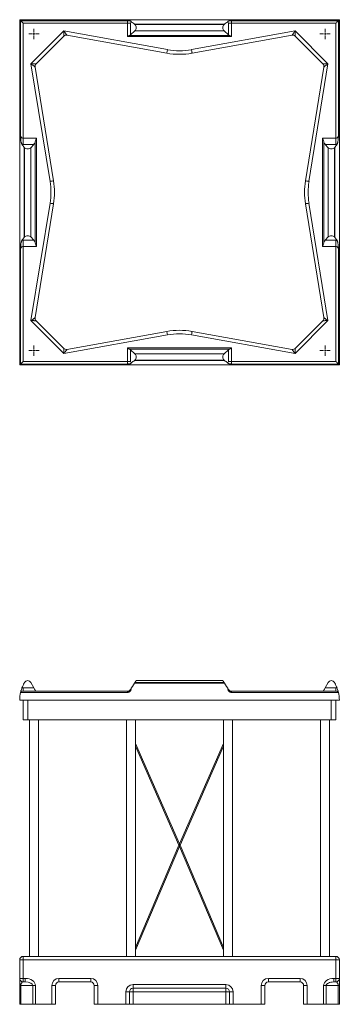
# Model space of a CAD drawing. Header units: inches. Extents: x 68 to 276, y 26 to 181.
# Tile 1 of 3: x 68 to 112, y 26 to 163. Entities that reach past the tile are written whole.
import ezdxf

# ---------------------------------------------------------------- set-up
doc = ezdxf.new("R2010")
doc.units = ezdxf.units.IN
doc.header["$MEASUREMENT"] = 0

# ---------------------------------------------------------------- blocks, each defined once
blk = doc.blocks.new('SW_CENTERMARKSYMBOL_0')
at = {"color": 0, "linetype": 'Continuous', "lineweight": 0}
for p, q in [((-0.2, 0), (-0.72, 0)), ((0, 0), (-0.1, 0)), ((0, 0.2), (0, 0.72)), ((0, 0), (0, 0.1)), ((0, 0), (0, -0.1)), ((0, 0), (0.1, 0)), ((0.2, 0), (0.72, 0)), ((0, -0.2), (0, -0.72))]:
    blk.add_line(p, q, dxfattribs=at)
blk = doc.blocks.new('SW_CENTERMARKSYMBOL_1')
at = {"color": 0, "linetype": 'Continuous', "lineweight": 0}
for p, q in [((-0.2, 0), (-0.72, 0)), ((0, 0), (-0.1, 0)), ((0, 0.2), (0, 0.72)), ((0, 0), (0, 0.1)), ((0, 0), (0, -0.1)), ((0, 0), (0.1, 0)), ((0.2, 0), (0.72, 0)), ((0, -0.2), (0, -0.72))]:
    blk.add_line(p, q, dxfattribs=at)
blk = doc.blocks.new('SW_CENTERMARKSYMBOL_2')
at = {"color": 0, "linetype": 'Continuous', "lineweight": 0}
for p, q in [((-0.2, 0), (-0.72, 0)), ((0, 0), (-0.1, 0)), ((0, 0.2), (0, 0.72)), ((0, 0), (0, 0.1)), ((0, 0), (0, -0.1)), ((0, 0), (0.1, 0)), ((0.2, 0), (0.72, 0)), ((0, -0.2), (0, -0.72))]:
    blk.add_line(p, q, dxfattribs=at)
blk = doc.blocks.new('SW_CENTERMARKSYMBOL_3')
at = {"color": 0, "linetype": 'Continuous', "lineweight": 0}
for p, q in [((-0.2, 0), (-0.72, 0)), ((0, 0), (-0.1, 0)), ((0, 0.2), (0, 0.72)), ((0, 0), (0, 0.1)), ((0, 0), (0, -0.1)), ((0, 0), (0.1, 0)), ((0.2, 0), (0.72, 0)), ((0, -0.2), (0, -0.72))]:
    blk.add_line(p, q, dxfattribs=at)

msp = doc.modelspace()

# ---------------------------------------------------------------- linework, layer by layer
at = {"color": 7, "linetype": 'Continuous', "lineweight": 15}
for p, q in [((112.33, 163.27), (67.58, 163.27)), ((67.58, 163.27), (67.58, 115.02)), ((82.68, 163.13), (67.71, 163.13)), ((67.71, 163.13), (67.71, 147)), ((68.08, 162.77), (68.08, 146.7)), ((82.68, 162.77), (68.08, 162.77)), ((82.68, 162.77), (82.68, 163.13)), ((83.1, 162.77), (82.68, 162.77)), ((82.68, 160.9), (82.68, 162.77)), ((83.1, 162.77), (83.1, 161.15)), ((83.72, 162.58), (83.67, 162.63)), ((96.24, 162.63), (83.67, 162.63)), ((83.72, 162.58), (96.19, 162.58)), ((96.19, 162.58), (96.24, 162.63)), ((96.81, 162.77), (96.81, 161.15)), ((96.81, 162.77), (97.23, 162.77)), ((97.23, 163.13), (112.19, 163.13)), ((97.23, 162.77), (97.23, 163.13)), ((97.23, 160.9), (97.23, 162.77)), ((97.23, 162.77), (111.83, 162.77)), ((111.83, 162.77), (111.83, 146.7)), ((112.19, 163.13), (112.19, 147)), ((112.33, 163.27), (112.33, 115.02)), ((69.16, 157.08), (73.77, 161.69)), ((73.77, 161.69), (88.27, 159.08)), ((88.18, 158.59), (74.2, 161.1)), ((82.98, 161.08), (96.93, 161.08)), ((83.1, 161.15), (83.72, 161.71)), ((96.19, 161.71), (83.72, 161.71)), ((106.13, 161.69), (91.63, 159.08)), ((91.72, 158.59), (105.71, 161.1)), ((96.81, 161.15), (96.19, 161.71)), ((110.74, 157.08), (106.13, 161.69)), ((73.76, 160.96), (69.88, 157.09)), ((97.23, 160.9), (82.68, 160.9)), ((106.15, 160.96), (110.03, 157.09)), ((71.83, 140.66), (69.16, 157.08)), ((108.08, 140.66), (110.74, 157.08)), ((69.74, 156.65), (72.32, 140.74)), ((110.17, 156.65), (107.59, 140.74)), ((68.08, 145.85), (68.08, 146.7)), ((68.08, 146.7), (69.95, 146.7)), ((69.77, 132.03), (69.77, 146.26)), ((69.95, 146.7), (69.95, 131.59)), ((111.83, 146.7), (109.96, 146.7)), ((109.96, 146.7), (109.96, 131.59)), ((110.14, 132.03), (110.14, 146.26)), ((111.83, 145.85), (111.83, 146.7)), ((69.56, 145.85), (68.08, 145.85)), ((68.22, 145.43), (68.27, 145.38)), ((68.22, 145.43), (68.22, 132.86)), ((68.27, 132.91), (68.27, 145.38)), ((69.14, 145.38), (69.56, 145.85)), ((69.14, 145.38), (69.14, 132.91)), ((110.77, 145.38), (110.34, 145.85)), ((110.34, 145.85), (111.83, 145.85)), ((110.77, 145.38), (110.77, 132.91)), ((111.69, 145.43), (111.64, 145.38)), ((111.64, 132.91), (111.64, 145.38)), ((111.69, 145.43), (111.69, 132.86)), ((71.83, 137.62), (69.16, 121.21)), ((108.08, 137.62), (110.74, 121.21)), ((69.74, 121.64), (72.32, 137.54)), ((110.17, 121.64), (107.59, 137.54)), ((69.56, 132.44), (68.08, 132.44)), ((68.08, 132.44), (68.08, 131.59)), ((68.22, 132.86), (68.27, 132.91)), ((69.14, 132.91), (69.56, 132.44)), ((110.77, 132.91), (110.34, 132.44)), ((110.34, 132.44), (111.83, 132.44)), ((111.69, 132.86), (111.64, 132.91)), ((111.83, 132.44), (111.83, 131.59)), ((67.71, 115.15), (67.71, 131.29)), ((68.08, 131.59), (69.95, 131.59)), ((68.08, 115.52), (68.08, 131.59)), ((111.83, 131.59), (109.96, 131.59)), ((111.83, 115.52), (111.83, 131.59)), ((112.19, 115.15), (112.19, 131.29)), ((69.16, 121.21), (73.77, 116.6)), ((73.76, 117.33), (69.88, 121.2)), ((110.74, 121.21), (106.13, 116.6)), ((106.15, 117.33), (110.03, 121.2)), ((73.77, 116.6), (88.27, 119.21)), ((88.18, 119.7), (74.2, 117.19)), ((106.13, 116.6), (91.63, 119.21)), ((91.72, 119.7), (105.71, 117.19)), ((82.68, 117.39), (82.68, 115.52)), ((97.23, 117.39), (82.68, 117.39)), ((82.98, 117.21), (96.93, 117.21)), ((83.1, 115.52), (83.1, 117.14)), ((83.1, 117.14), (83.72, 116.58)), ((96.81, 117.14), (96.19, 116.58)), ((96.81, 115.52), (96.81, 117.14)), ((97.23, 117.39), (97.23, 115.52)), ((83.72, 115.71), (83.67, 115.66)), ((96.24, 115.66), (83.67, 115.66)), ((96.19, 116.58), (83.72, 116.58)), ((83.72, 115.71), (96.19, 115.71)), ((96.19, 115.71), (96.24, 115.66)), ((112.33, 115.02), (67.58, 115.02)), ((82.68, 115.15), (67.71, 115.15)), ((82.68, 115.52), (68.08, 115.52)), ((82.68, 115.52), (82.68, 115.15)), ((83.1, 115.52), (82.68, 115.52)), ((96.81, 115.52), (97.23, 115.52)), ((97.23, 115.52), (97.23, 115.15)), ((97.23, 115.52), (111.83, 115.52)), ((97.23, 115.15), (112.19, 115.15)), ((68.22, 70.56), (68.27, 70.64)), ((69.14, 70.64), (69.56, 69.89)), ((83.72, 70.64), (83.67, 70.56)), ((96.24, 70.56), (83.67, 70.56)), ((83.72, 70.64), (96.19, 70.64)), ((96.03, 70.9), (83.88, 70.9)), ((96.19, 70.64), (96.24, 70.56)), ((110.77, 70.64), (110.34, 69.89)), ((111.69, 70.56), (111.64, 70.64)), ((82.68, 69.26), (67.71, 69.26)), ((68.08, 69.89), (68.08, 69.42)), ((69.56, 69.89), (68.08, 69.89)), ((82.68, 69.42), (68.08, 69.42)), ((82.68, 69.42), (82.68, 69.26)), ((97.23, 69.42), (97.23, 69.26)), ((97.23, 69.42), (111.83, 69.42)), ((97.23, 69.26), (112.19, 69.26)), ((110.34, 69.89), (111.83, 69.89)), ((111.83, 69.89), (111.83, 69.42)), ((112.33, 68.17), (67.58, 68.17)), ((68.08, 68.17), (68.08, 65.42)), ((68.7, 65.42), (68.7, 68.17)), ((111.2, 65.42), (111.2, 68.17)), ((111.83, 68.17), (111.83, 65.42)), ((68.08, 65.42), (68.7, 65.42)), ((111.2, 65.42), (68.7, 65.42)), ((68.95, 65.42), (68.95, 32.37)), ((70.2, 32.37), (70.2, 65.42)), ((82.54, 65.42), (82.54, 32.37)), ((83.79, 62.1), (83.79, 65.42)), ((96.12, 65.42), (96.12, 62.1)), ((97.37, 32.37), (97.37, 65.42)), ((109.7, 65.42), (109.7, 32.37)), ((110.95, 32.37), (110.95, 65.42)), ((111.83, 65.42), (111.2, 65.42)), ((89.95, 48.11), (83.79, 62.1)), ((96.12, 62.1), (89.95, 48.11)), ((83.79, 33.63), (83.79, 61.73)), ((83.79, 61.73), (89.87, 47.93)), ((90.03, 47.93), (96.12, 61.73)), ((96.12, 61.73), (96.12, 33.63)), ((89.87, 47.93), (83.79, 33.63)), ((83.79, 33.24), (89.95, 47.74)), ((89.95, 48.11), (89.95, 47.93)), ((89.95, 47.93), (89.95, 47.74)), ((89.95, 47.74), (96.12, 33.24)), ((96.12, 33.63), (90.03, 47.93)), ((83.79, 32.37), (83.79, 33.24)), ((96.12, 33.24), (96.12, 32.37)), ((67.58, 31.87), (67.58, 29.29)), ((68.08, 31.87), (67.58, 31.87)), ((68.08, 31.87), (68.08, 32.37)), ((111.83, 32.37), (68.08, 32.37)), ((68.08, 31.87), (111.83, 31.87)), ((68.08, 29.29), (68.08, 31.87)), ((111.83, 31.87), (111.83, 32.37)), ((111.83, 29.29), (111.83, 31.87)), ((111.83, 31.87), (112.33, 31.87)), ((112.33, 31.87), (112.33, 29.29)), ((68.08, 29.29), (67.58, 29.29)), ((67.58, 28.29), (67.58, 29.29)), ((68.37, 29.29), (68.08, 29.29)), ((68.08, 29.29), (68.08, 28.79)), ((68.37, 29.29), (68.37, 28.79)), ((77.52, 29.29), (73.08, 29.29)), ((73.08, 29.29), (73.08, 28.79)), ((77.52, 29.29), (77.52, 28.79)), ((102.39, 29.29), (106.83, 29.29)), ((102.39, 29.29), (102.39, 28.79)), ((106.83, 29.29), (106.83, 28.79)), ((111.54, 29.29), (111.83, 29.29)), ((111.54, 29.29), (111.54, 28.79)), ((111.83, 29.29), (112.33, 29.29)), ((111.83, 29.29), (111.83, 28.79)), ((112.33, 28.29), (112.33, 29.29)), ((67.72, 28.29), (67.58, 28.29)), ((67.58, 28.29), (67.58, 25.67)), ((67.72, 28.29), (69.43, 28.29)), ((67.72, 25.67), (67.72, 28.29)), ((68.08, 28.79), (68.37, 28.79)), ((69.43, 28.29), (69.43, 25.67)), ((69.79, 28.29), (69.43, 28.29)), ((69.79, 25.67), (69.79, 28.29)), ((72.08, 28.29), (72.08, 25.67)), ((72.58, 28.29), (72.08, 28.29)), ((72.58, 25.67), (72.58, 28.29)), ((73.08, 28.79), (77.52, 28.79)), ((78.02, 28.29), (78.02, 25.67)), ((78.52, 28.29), (78.02, 28.29)), ((78.52, 25.67), (78.52, 28.29)), ((96.45, 28.42), (83.45, 28.42)), ((83.45, 28.42), (83.45, 27.92)), ((83.45, 27.92), (96.45, 27.92)), ((83.45, 27.92), (83.45, 27.42)), ((96.45, 28.42), (96.45, 27.92)), ((96.45, 27.92), (96.45, 27.42)), ((101.39, 25.67), (101.39, 28.29)), ((101.39, 28.29), (101.89, 28.29)), ((101.89, 28.29), (101.89, 25.67)), ((106.83, 28.79), (102.39, 28.79)), ((107.33, 25.67), (107.33, 28.29)), ((107.33, 28.29), (107.83, 28.29)), ((107.83, 28.29), (107.83, 25.67)), ((110.12, 25.67), (110.12, 28.29)), ((110.12, 28.29), (110.47, 28.29)), ((110.47, 28.29), (110.47, 25.67)), ((112.18, 28.29), (110.47, 28.29)), ((111.83, 28.79), (111.54, 28.79)), ((112.18, 25.67), (112.18, 28.29)), ((112.18, 28.29), (112.33, 28.29)), ((112.33, 28.29), (112.33, 25.67)), ((82.45, 27.42), (82.45, 25.67)), ((82.45, 27.42), (82.95, 27.42)), ((82.95, 25.67), (82.95, 27.42)), ((83.45, 27.42), (82.95, 27.42)), ((83.45, 25.67), (83.45, 27.42)), ((83.45, 27.42), (96.45, 27.42)), ((96.45, 25.67), (96.45, 27.42)), ((96.45, 27.42), (96.95, 27.42)), ((96.95, 25.67), (96.95, 27.42)), ((97.45, 27.42), (96.95, 27.42)), ((97.45, 27.42), (97.45, 25.67)), ((67.58, 25.67), (67.72, 25.67)), ((69.43, 25.67), (67.72, 25.67)), ((69.43, 25.67), (69.79, 25.67)), ((72.08, 25.67), (69.79, 25.67)), ((72.08, 25.67), (72.58, 25.67)), ((78.02, 25.67), (78.52, 25.67)), ((82.45, 25.67), (78.52, 25.67)), ((82.45, 25.67), (82.95, 25.67)), ((82.95, 25.67), (83.45, 25.67)), ((96.45, 25.67), (83.45, 25.67)), ((96.95, 25.67), (96.45, 25.67)), ((97.45, 25.67), (96.95, 25.67)), ((97.45, 25.67), (101.39, 25.67)), ((101.89, 25.67), (101.39, 25.67)), ((107.83, 25.67), (107.33, 25.67)), ((107.83, 25.67), (110.12, 25.67)), ((110.47, 25.67), (110.12, 25.67)), ((110.47, 25.67), (112.18, 25.67)), ((112.33, 25.67), (112.18, 25.67))]:
    msp.add_line(p, q, dxfattribs=at)
at = {"color": 7, "linetype": 'Continuous', "lineweight": 15, "flags": 128}
for points in [[(67.71, 163.13), (67.66, 163.19), (67.62, 163.23), (67.59, 163.26), (67.58, 163.27)], [(68.08, 162.77), (68, 162.85), (67.92, 162.93), (67.84, 163.01), (67.77, 163.07), (67.71, 163.13)], [(111.83, 162.77), (111.91, 162.85), (111.99, 162.93), (112.06, 163.01), (112.13, 163.07), (112.19, 163.13)], [(112.19, 163.13), (112.25, 163.19), (112.29, 163.23), (112.32, 163.26), (112.33, 163.27)], [(73.76, 160.96), (73.76, 160.97), (73.76, 160.99), (73.76, 161.03), (73.76, 161.08), (73.76, 161.14), (73.76, 161.21), (73.76, 161.29), (73.77, 161.39), (73.77, 161.48), (73.77, 161.58), (73.77, 161.69)], [(73.77, 161.69), (73.83, 161.6), (73.89, 161.52), (73.95, 161.44), (74, 161.37), (74.05, 161.3), (74.1, 161.24), (74.13, 161.19), (74.16, 161.15), (74.18, 161.13), (74.19, 161.11), (74.2, 161.1)], [(106.13, 161.69), (106.07, 161.6), (106.01, 161.52), (105.96, 161.44), (105.9, 161.37), (105.85, 161.3), (105.81, 161.24), (105.77, 161.19), (105.75, 161.15), (105.72, 161.13), (105.71, 161.11), (105.71, 161.1)], [(106.15, 160.96), (106.15, 160.97), (106.15, 160.99), (106.15, 161.03), (106.15, 161.08), (106.15, 161.14), (106.14, 161.21), (106.14, 161.29), (106.14, 161.39), (106.14, 161.48), (106.14, 161.58), (106.13, 161.69)], [(88.18, 158.59), (88.18, 158.59), (88.19, 158.62), (88.2, 158.65), (88.2, 158.7), (88.22, 158.76), (88.23, 158.83), (88.24, 158.91), (88.26, 158.99), (88.27, 159.08)], [(91.63, 159.08), (91.65, 158.99), (91.66, 158.91), (91.68, 158.83), (91.69, 158.76), (91.7, 158.7), (91.71, 158.65), (91.72, 158.62), (91.72, 158.59), (91.72, 158.59)], [(69.16, 157.08), (69.27, 157.08), (69.37, 157.08), (69.46, 157.08), (69.55, 157.08), (69.63, 157.08), (69.71, 157.08), (69.77, 157.08), (69.82, 157.09), (69.85, 157.09), (69.87, 157.09), (69.88, 157.09)], [(69.74, 156.65), (69.73, 156.66), (69.72, 156.67), (69.69, 156.69), (69.65, 156.72), (69.6, 156.76), (69.54, 156.8), (69.48, 156.85), (69.4, 156.9), (69.33, 156.96), (69.25, 157.02), (69.16, 157.08)], [(110.74, 157.08), (110.64, 157.08), (110.54, 157.08), (110.44, 157.08), (110.35, 157.08), (110.27, 157.08), (110.2, 157.08), (110.14, 157.08), (110.09, 157.09), (110.05, 157.09), (110.03, 157.09), (110.03, 157.09)], [(110.17, 156.65), (110.17, 156.66), (110.19, 156.67), (110.22, 156.69), (110.26, 156.72), (110.31, 156.76), (110.36, 156.8), (110.43, 156.85), (110.5, 156.9), (110.58, 156.96), (110.66, 157.02), (110.74, 157.08)], [(71.83, 140.66), (71.91, 140.68), (71.99, 140.69), (72.07, 140.7), (72.14, 140.72), (72.2, 140.73), (72.25, 140.73), (72.29, 140.74), (72.31, 140.74), (72.32, 140.74)], [(107.59, 140.74), (107.59, 140.74), (107.62, 140.74), (107.65, 140.73), (107.7, 140.73), (107.76, 140.72), (107.83, 140.7), (107.91, 140.69), (108, 140.68), (108.08, 140.66)], [(72.32, 137.54), (72.31, 137.55), (72.29, 137.55), (72.25, 137.55), (72.2, 137.56), (72.14, 137.57), (72.07, 137.58), (71.99, 137.6), (71.91, 137.61), (71.83, 137.62)], [(108.08, 137.62), (108, 137.61), (107.91, 137.6), (107.83, 137.58), (107.76, 137.57), (107.7, 137.56), (107.65, 137.55), (107.62, 137.55), (107.59, 137.55), (107.59, 137.54)], [(69.74, 121.64), (69.73, 121.63), (69.72, 121.62), (69.69, 121.6), (69.65, 121.57), (69.6, 121.53), (69.54, 121.49), (69.48, 121.44), (69.4, 121.39), (69.33, 121.33), (69.25, 121.27), (69.16, 121.21)], [(69.16, 121.21), (69.27, 121.21), (69.37, 121.21), (69.46, 121.21), (69.55, 121.21), (69.63, 121.2), (69.71, 121.2), (69.77, 121.2), (69.82, 121.2), (69.85, 121.2), (69.87, 121.2), (69.88, 121.2)], [(110.74, 121.21), (110.64, 121.21), (110.54, 121.21), (110.44, 121.21), (110.35, 121.21), (110.27, 121.2), (110.2, 121.2), (110.14, 121.2), (110.09, 121.2), (110.05, 121.2), (110.03, 121.2), (110.03, 121.2)], [(110.17, 121.64), (110.17, 121.63), (110.19, 121.62), (110.22, 121.6), (110.26, 121.57), (110.31, 121.53), (110.36, 121.49), (110.43, 121.44), (110.5, 121.39), (110.58, 121.33), (110.66, 121.27), (110.74, 121.21)], [(88.27, 119.21), (88.26, 119.29), (88.24, 119.38), (88.23, 119.45), (88.22, 119.52), (88.2, 119.59), (88.2, 119.63), (88.19, 119.67), (88.18, 119.69), (88.18, 119.7)], [(91.72, 119.7), (91.72, 119.69), (91.72, 119.67), (91.71, 119.63), (91.7, 119.59), (91.69, 119.52), (91.68, 119.45), (91.66, 119.38), (91.65, 119.29), (91.63, 119.21)], [(73.76, 117.33), (73.76, 117.32), (73.76, 117.3), (73.76, 117.26), (73.76, 117.21), (73.76, 117.15), (73.76, 117.08), (73.76, 116.99), (73.77, 116.9), (73.77, 116.81), (73.77, 116.7), (73.77, 116.6)], [(73.77, 116.6), (73.83, 116.69), (73.89, 116.77), (73.95, 116.84), (74, 116.92), (74.05, 116.98), (74.1, 117.04), (74.13, 117.09), (74.16, 117.13), (74.18, 117.16), (74.19, 117.18), (74.2, 117.19)], [(106.13, 116.6), (106.07, 116.69), (106.01, 116.77), (105.96, 116.84), (105.9, 116.92), (105.85, 116.98), (105.81, 117.04), (105.77, 117.09), (105.75, 117.13), (105.72, 117.16), (105.71, 117.18), (105.71, 117.19)], [(106.15, 117.33), (106.15, 117.32), (106.15, 117.3), (106.15, 117.26), (106.15, 117.21), (106.15, 117.15), (106.14, 117.08), (106.14, 116.99), (106.14, 116.9), (106.14, 116.81), (106.14, 116.7), (106.13, 116.6)], [(67.71, 115.15), (67.66, 115.1), (67.62, 115.06), (67.59, 115.03), (67.58, 115.02)], [(68.08, 115.52), (68, 115.44), (67.92, 115.36), (67.84, 115.28), (67.77, 115.21), (67.71, 115.15)], [(111.83, 115.52), (111.91, 115.44), (111.99, 115.36), (112.06, 115.28), (112.13, 115.21), (112.19, 115.15)], [(112.19, 115.15), (112.25, 115.1), (112.29, 115.06), (112.32, 115.03), (112.33, 115.02)], [(83.67, 70.56), (83.52, 70.32), (83.36, 70.08), (83.21, 69.83)], [(83.88, 70.9), (83.88, 70.9), (83.87, 70.88), (83.85, 70.86), (83.83, 70.82), (83.8, 70.77), (83.76, 70.71), (83.72, 70.64)], [(96.03, 70.9), (96.03, 70.9), (96.04, 70.88), (96.05, 70.86), (96.08, 70.82), (96.11, 70.77), (96.15, 70.71), (96.19, 70.64)], [(96.24, 70.56), (96.39, 70.32), (96.54, 70.08), (96.7, 69.83)], [(69.77, 69.52), (69.74, 69.58), (69.7, 69.64), (69.66, 69.71), (69.61, 69.8), (69.56, 69.89)], [(110.14, 69.52), (110.17, 69.58), (110.2, 69.64), (110.24, 69.71), (110.29, 69.8), (110.34, 69.89)], [(89.87, 47.93), (89.87, 47.93), (89.88, 47.93), (89.88, 47.93), (89.89, 47.93), (89.9, 47.93), (89.91, 47.93), (89.93, 47.93), (89.94, 47.93), (89.95, 47.93)], [(90.03, 47.93), (90.03, 47.93), (90.03, 47.93), (90.02, 47.93), (90.02, 47.93), (90.01, 47.93), (89.99, 47.93), (89.98, 47.93), (89.97, 47.93), (89.95, 47.93)]]:
    msp.add_lwpolyline(points, dxfattribs=at)
at = {"color": 7, "linetype": 'Continuous', "lineweight": 15}
for centre, radius, start, end in [((74.11, 160.61), 0.5, 79.8075, 135), ((105.8, 160.61), 0.5, 45, 100.1925), ((89.95, 168.43), 10, 259.8075, 280.1925), ((89.95, 168.43), 9.5, 259.8075, 280.1925), ((70.23, 156.73), 0.5, 135, 189.2063), ((109.67, 156.73), 0.5, 350.7937, 45), ((62.45, 139.14), 9.5, 350.7937, 9.2063), ((62.45, 139.14), 10, 350.7937, 9.2063), ((117.46, 139.14), 10, 170.7937, 189.2063), ((117.46, 139.14), 9.5, 170.7937, 189.2063), ((70.23, 121.56), 0.5, 170.7937, 225), ((109.67, 121.56), 0.5, 315, 9.2063), ((89.95, 109.86), 10, 79.8075, 100.1925), ((89.95, 109.86), 9.5, 79.8075, 100.1925), ((74.11, 117.68), 0.5, 225, 280.1925), ((105.8, 117.68), 0.5, 259.8075, 315), ((72.58, 68.11), 5, 150.6422, 159.2682), ((68.7, 70.4), 0.5, 29.3578, 150.6422), ((111.2, 70.4), 0.5, 29.3578, 150.6422), ((107.33, 68.11), 5, 20.7318, 29.3578), ((72.58, 68.11), 5, 166.6916, 179.3078), ((68.08, 68.92), 0.5, 90, 137.0697), ((68.08, 68.39), 1.5, 90, 96.7614), ((82.68, 69.92), 0.5, 270, 327.9946), ((97.23, 69.92), 0.5, 212.0054, 270), ((111.83, 68.39), 1.5, 83.2386, 90), ((111.83, 68.92), 0.5, 42.9303, 90), ((107.33, 68.11), 5, 0.6922, 13.3084), ((68.08, 31.87), 0.5, 90, 180), ((111.83, 31.87), 0.5, 0, 90), ((68.08, 29.29), 0.5, 180, 270), ((73.08, 28.29), 1, 90, 180), ((77.52, 28.29), 1, 0, 90), ((102.39, 28.29), 1, 90, 180), ((106.83, 28.29), 1, 0, 90), ((111.83, 29.29), 0.5, 270, 0), ((73.08, 28.29), 0.5, 90, 180), ((77.52, 28.29), 0.5, 0, 90), ((83.45, 27.42), 1, 90, 180), ((83.45, 27.42), 0.5, 90, 180), ((96.45, 27.42), 1, 0, 90), ((96.45, 27.42), 0.5, 0, 90), ((102.39, 28.29), 0.5, 90, 180), ((106.83, 28.29), 0.5, 0, 90)]:
    msp.add_arc(centre, radius, start, end, dxfattribs=at)
for centre, major_axis, ratio, start_param, end_param in [((82.13, 158.27), (0, 5), 0.625, 5.770796, 5.932383), ((83.57, 162.14), (0, 0.5), 0.625, 3.653982, 5.770796), ((96.34, 162.14), (0, 0.5), 0.625, 0.512389, 2.629203), ((97.77, 158.27), (0, 5), 0.625, 0.350803, 0.512389), ((82.68, 161.3), (0.5, 0), 0.5625, 5.362355, 5.724586), ((97.23, 161.3), (0.5, 0), 0.5625, 3.700192, 4.062423), ((68.08, 147.64), (0, 0.938), 0.533333, 2.320071, 3.141593), ((72.58, 146.96), (5, 0), 0.625, 3.503431, 3.653982), ((68.08, 146.79), (1.5, 0), 0.625, 4.59438, 4.712389), ((69.27, 146.7), (0, 1), 0.5625, 3.700192, 4.256914), ((110.64, 146.7), (0, 1), 0.5625, 2.026271, 2.582993), ((107.33, 146.96), (5, 0), 0.625, 5.770796, 5.921347), ((111.83, 147.64), (0, 0.938), 0.533333, 3.141593, 3.963114), ((111.83, 146.79), (1.5, 0), 0.625, 4.712389, 4.830398), ((68.7, 145.53), (0.5, 0), 0.625, 3.653982, 5.770796), ((111.2, 145.53), (0.5, 0), 0.625, 3.653982, 5.770796), ((72.58, 131.32), (5, 0), 0.625, 2.629203, 2.779754), ((68.08, 131.5), (1.5, 0), 0.625, 1.570796, 1.688805), ((68.7, 132.76), (0.5, 0), 0.625, 0.512389, 2.629203), ((69.27, 131.59), (0, 1), 0.5625, 5.167864, 5.724586), ((110.64, 131.59), (0, 1), 0.5625, 0.558599, 1.115321), ((111.2, 132.76), (0.5, 0), 0.625, 0.512389, 2.629203), ((107.33, 131.32), (5, 0), 0.625, 0.361839, 0.512389), ((111.83, 131.5), (1.5, 0), 0.625, 1.452788, 1.570796), ((68.08, 130.65), (0, 0.938), 0.533333, 0, 0.821522), ((111.83, 130.65), (0, 0.938), 0.533333, 5.461664, 6.283185), ((82.68, 116.99), (0.5, 0), 0.5625, 0.558599, 0.920831), ((97.23, 116.99), (0.5, 0), 0.5625, 2.220762, 2.582993), ((82.13, 120.02), (0, 5), 0.625, 3.492395, 3.653982), ((83.57, 116.14), (0, 0.5), 0.625, 3.653982, 5.770796), ((96.34, 116.14), (0, 0.5), 0.625, 0.512389, 2.629203), ((97.77, 120.02), (0, 5), 0.625, 2.629203, 2.79079), ((68.37, 28.29), (1.41, 0), 0.707107, 0, 1.570796), ((111.54, 28.29), (-1.41, 0), 0.707107, 4.712389, 6.283185), ((68.08, 28.29), (0, 0.5), 0.707107, 0, 1.570796), ((68.37, 28.29), (1.06, 0), 0.471405, 0, 1.570796), ((111.54, 28.29), (1.06, 0), 0.471405, 1.570796, 3.141593), ((111.83, 28.29), (0, 0.5), 0.707107, 4.712389, 6.283185)]:
    msp.add_ellipse(centre, major_axis=major_axis, ratio=ratio, start_param=start_param, end_param=end_param, dxfattribs=at)
for points, knots in [([(83.21, 162.96), (83.21, 162.98), (83.2, 163.01), (83.16, 163.04), (83.11, 163.07), (83.04, 163.1), (82.96, 163.11), (82.87, 163.13), (82.79, 163.13), (82.72, 163.13), (82.68, 163.13), (82.68, 163.13)], [0, 0, 0, 0, 0.1449396, 0.2897755, 0.4186318, 0.5473811, 0.6608015, 0.7741499, 0.8743809, 0.9745917, 1, 1, 1, 1]), ([(83.21, 162.96), (83.17, 162.9), (83.14, 162.84), (83.1, 162.77), (83.1, 162.77)], [0, 0, 0, 0, 0.996858, 1, 1, 1, 1]), ([(96.7, 162.96), (96.7, 162.98), (96.71, 163.01), (96.74, 163.04), (96.8, 163.07), (96.87, 163.1), (96.95, 163.11), (97.03, 163.13), (97.12, 163.13), (97.19, 163.13), (97.22, 163.13), (97.23, 163.13)], [0, 0, 0, 0, 0.144939, 0.289776, 0.418631, 0.547381, 0.660802, 0.774151, 0.874382, 0.974593, 1, 1, 1, 1]), ([(96.7, 162.96), (96.73, 162.9), (96.77, 162.84), (96.81, 162.77), (96.81, 162.77)], [0, 0, 0, 0, 0.996856, 1, 1, 1, 1]), ([(82.68, 160.9), (82.68, 160.9), (82.71, 160.92), (82.76, 160.96), (82.84, 161.01), (82.92, 161.05), (82.96, 161.07), (82.98, 161.08)], [0, 0, 0, 0, 0.002402, 0.28116, 0.56666, 0.780784, 1, 1, 1, 1]), ([(97.23, 160.9), (97.23, 160.9), (97.2, 160.92), (97.14, 160.96), (97.06, 161.01), (96.99, 161.05), (96.95, 161.07), (96.93, 161.08)], [0, 0, 0, 0, 0.0024, 0.28116, 0.566661, 0.780788, 1, 1, 1, 1]), ([(67.9, 145.86), (67.88, 145.89), (67.84, 145.97), (67.8, 146.12), (67.76, 146.28), (67.74, 146.48), (67.72, 146.69), (67.71, 146.87), (67.71, 146.97), (67.71, 147)], [0, 0, 0, 0, 0.150449, 0.30097, 0.450729, 0.600589, 0.771251, 0.941665, 1, 1, 1, 1]), ([(69.95, 146.7), (69.94, 146.7), (69.92, 146.64), (69.88, 146.54), (69.81, 146.39), (69.79, 146.3), (69.77, 146.26)], [0, 0, 0, 0, 0.002572, 0.370249, 0.681454, 1, 1, 1, 1]), ([(109.96, 146.7), (109.96, 146.7), (109.99, 146.64), (110.03, 146.54), (110.09, 146.39), (110.12, 146.3), (110.14, 146.26)], [0, 0, 0, 0, 0.002571, 0.370247, 0.681453, 1, 1, 1, 1]), ([(112, 145.86), (112.02, 145.89), (112.06, 145.97), (112.11, 146.12), (112.14, 146.28), (112.17, 146.48), (112.19, 146.69), (112.19, 146.87), (112.19, 146.97), (112.19, 147)], [0, 0, 0, 0, 0.1504492, 0.3009703, 0.4507285, 0.6005889, 0.7712508, 0.9416655, 1, 1, 1, 1]), ([(67.9, 132.43), (67.88, 132.39), (67.84, 132.32), (67.8, 132.17), (67.76, 132), (67.74, 131.81), (67.72, 131.6), (67.71, 131.42), (67.71, 131.32), (67.71, 131.29)], [0, 0, 0, 0, 0.150449, 0.30097, 0.450729, 0.600589, 0.771251, 0.941665, 1, 1, 1, 1]), ([(112, 132.43), (112.02, 132.39), (112.06, 132.32), (112.11, 132.17), (112.14, 132), (112.17, 131.81), (112.19, 131.6), (112.19, 131.42), (112.19, 131.32), (112.19, 131.29)], [0, 0, 0, 0, 0.1504492, 0.3009703, 0.4507285, 0.6005889, 0.7712508, 0.9416655, 1, 1, 1, 1]), ([(69.95, 131.59), (69.94, 131.59), (69.92, 131.65), (69.88, 131.75), (69.81, 131.89), (69.79, 131.98), (69.77, 132.03)], [0, 0, 0, 0, 0.002572, 0.370249, 0.681454, 1, 1, 1, 1]), ([(109.96, 131.59), (109.96, 131.59), (109.99, 131.65), (110.03, 131.75), (110.09, 131.89), (110.12, 131.98), (110.14, 132.03)], [0, 0, 0, 0, 0.002571, 0.370247, 0.681453, 1, 1, 1, 1]), ([(82.68, 117.39), (82.68, 117.39), (82.71, 117.37), (82.76, 117.33), (82.84, 117.28), (82.92, 117.24), (82.96, 117.22), (82.98, 117.21)], [0, 0, 0, 0, 0.002402, 0.28116, 0.56666, 0.780784, 1, 1, 1, 1]), ([(97.23, 117.39), (97.23, 117.39), (97.2, 117.37), (97.14, 117.33), (97.06, 117.28), (96.99, 117.24), (96.95, 117.22), (96.93, 117.21)], [0, 0, 0, 0, 0.0024, 0.28116, 0.566661, 0.780788, 1, 1, 1, 1]), ([(83.21, 115.32), (83.21, 115.31), (83.2, 115.28), (83.16, 115.24), (83.11, 115.21), (83.04, 115.19), (82.96, 115.17), (82.87, 115.16), (82.79, 115.16), (82.72, 115.15), (82.68, 115.15), (82.68, 115.15)], [0, 0, 0, 0, 0.1449396, 0.2897755, 0.4186318, 0.5473811, 0.6608015, 0.7741499, 0.8743809, 0.9745917, 1, 1, 1, 1]), ([(83.21, 115.32), (83.17, 115.39), (83.14, 115.45), (83.1, 115.52), (83.1, 115.52)], [0, 0, 0, 0, 0.996858, 1, 1, 1, 1]), ([(96.7, 115.32), (96.73, 115.39), (96.77, 115.45), (96.81, 115.52), (96.81, 115.52)], [0, 0, 0, 0, 0.996856, 1, 1, 1, 1]), ([(96.7, 115.32), (96.7, 115.31), (96.71, 115.28), (96.74, 115.24), (96.8, 115.21), (96.87, 115.19), (96.95, 115.17), (97.03, 115.16), (97.12, 115.16), (97.19, 115.15), (97.22, 115.15), (97.23, 115.15)], [0, 0, 0, 0, 0.144939, 0.289776, 0.418631, 0.547381, 0.660802, 0.774151, 0.874382, 0.974593, 1, 1, 1, 1]), ([(67.9, 69.88), (67.88, 69.82), (67.84, 69.72), (67.8, 69.58), (67.76, 69.46), (67.74, 69.37), (67.72, 69.3), (67.71, 69.26), (67.71, 69.26), (67.71, 69.26)], [0, 0, 0, 0, 0.150449, 0.30097, 0.450729, 0.600589, 0.771251, 0.941665, 1, 1, 1, 1]), ([(69.95, 69.42), (69.94, 69.42), (69.92, 69.42), (69.88, 69.43), (69.81, 69.46), (69.79, 69.5), (69.77, 69.52)], [0, 0, 0, 0, 0.002572, 0.370249, 0.681454, 1, 1, 1, 1]), ([(83.21, 69.83), (83.21, 69.79), (83.2, 69.71), (83.16, 69.59), (83.11, 69.49), (83.04, 69.41), (82.96, 69.34), (82.87, 69.3), (82.79, 69.27), (82.72, 69.26), (82.68, 69.26), (82.68, 69.26)], [0, 0, 0, 0, 0.1449396, 0.2897755, 0.4186318, 0.5473811, 0.6608015, 0.7741499, 0.8743809, 0.9745917, 1, 1, 1, 1]), ([(83.21, 69.83), (83.17, 69.77), (83.14, 69.71), (83.1, 69.65), (83.1, 69.65)], [0, 0, 0, 0, 0.996858, 1, 1, 1, 1]), ([(96.7, 69.83), (96.7, 69.79), (96.71, 69.71), (96.74, 69.59), (96.8, 69.49), (96.87, 69.41), (96.95, 69.34), (97.03, 69.3), (97.12, 69.27), (97.19, 69.26), (97.22, 69.26), (97.23, 69.26)], [0, 0, 0, 0, 0.144939, 0.289776, 0.418631, 0.547381, 0.660802, 0.774151, 0.874382, 0.974593, 1, 1, 1, 1]), ([(96.7, 69.83), (96.73, 69.77), (96.77, 69.71), (96.81, 69.65), (96.81, 69.65)], [0, 0, 0, 0, 0.996856, 1, 1, 1, 1]), ([(109.96, 69.42), (109.96, 69.42), (109.99, 69.42), (110.03, 69.43), (110.09, 69.46), (110.12, 69.5), (110.14, 69.52)], [0, 0, 0, 0, 0.002571, 0.370247, 0.681453, 1, 1, 1, 1]), ([(112, 69.88), (112.02, 69.82), (112.06, 69.72), (112.11, 69.58), (112.14, 69.46), (112.17, 69.37), (112.19, 69.3), (112.19, 69.26), (112.19, 69.26), (112.19, 69.26)], [0, 0, 0, 0, 0.1504492, 0.3009703, 0.4507285, 0.6005889, 0.7712508, 0.9416655, 1, 1, 1, 1]), ([(83.79, 61.73), (83.79, 61.73), (83.79, 61.73), (83.79, 61.74), (83.79, 61.75), (83.78, 61.79), (83.78, 61.85), (83.78, 61.93), (83.78, 62.01), (83.78, 62.06), (83.79, 62.09), (83.79, 62.1), (83.79, 62.1), (83.79, 62.1), (83.79, 62.1)], [0, 0, 0, 0, 0.0145, 0.03618, 0.0732, 0.144488, 0.352774, 0.529192, 0.711088, 0.875118, 0.919175, 0.963611, 0.99228, 1, 1, 1, 1]), ([(96.12, 61.73), (96.12, 61.73), (96.12, 61.73), (96.12, 61.74), (96.12, 61.75), (96.12, 61.79), (96.12, 61.85), (96.12, 61.93), (96.12, 62.01), (96.12, 62.06), (96.12, 62.09), (96.12, 62.1), (96.12, 62.1), (96.12, 62.1), (96.12, 62.1)], [0, 0, 0, 0, 0.0145, 0.03618, 0.0732, 0.144488, 0.352774, 0.529192, 0.711088, 0.875117, 0.919175, 0.963611, 0.99228, 1, 1, 1, 1]), ([(83.79, 61.73), (83.79, 61.73), (83.79, 61.73), (83.79, 61.73), (83.79, 61.73)], [0, 0, 0, 0, 0.554054, 1, 1, 1, 1]), ([(83.79, 33.24), (83.79, 33.24), (83.79, 33.24), (83.79, 33.25), (83.79, 33.26), (83.78, 33.3), (83.78, 33.38), (83.78, 33.47), (83.78, 33.55), (83.78, 33.58), (83.79, 33.61), (83.79, 33.62), (83.79, 33.63), (83.79, 33.63), (83.79, 33.63)], [0, 0, 0, 0, 0.016997, 0.042611, 0.084013, 0.157622, 0.314864, 0.646625, 0.752083, 0.867507, 0.911889, 0.956572, 0.980858, 1, 1, 1, 1]), ([(96.12, 33.24), (96.12, 33.24), (96.12, 33.24), (96.12, 33.25), (96.12, 33.26), (96.12, 33.3), (96.12, 33.38), (96.12, 33.47), (96.12, 33.55), (96.12, 33.58), (96.12, 33.61), (96.12, 33.62), (96.12, 33.63), (96.12, 33.63), (96.12, 33.63)], [0, 0, 0, 0, 0.0169968, 0.0426106, 0.0840126, 0.1576215, 0.3148642, 0.6466255, 0.7520829, 0.8675072, 0.9118888, 0.9565718, 0.9808582, 1, 1, 1, 1])]:
    msp.add_open_spline(points, degree=3, knots=knots, dxfattribs=at)

# ---------------------------------------------------------------- block references
at = {"color": 7, "linetype": 'Continuous', "lineweight": 0}
for name, p in [('SW_CENTERMARKSYMBOL_0', (69.58, 161.27)), ('SW_CENTERMARKSYMBOL_2', (110.33, 161.27)), ('SW_CENTERMARKSYMBOL_1', (69.58, 117.02)), ('SW_CENTERMARKSYMBOL_3', (110.33, 117.02))]:
    msp.add_blockref(name, p, dxfattribs=at)

doc.saveas('drawing.dxf')
